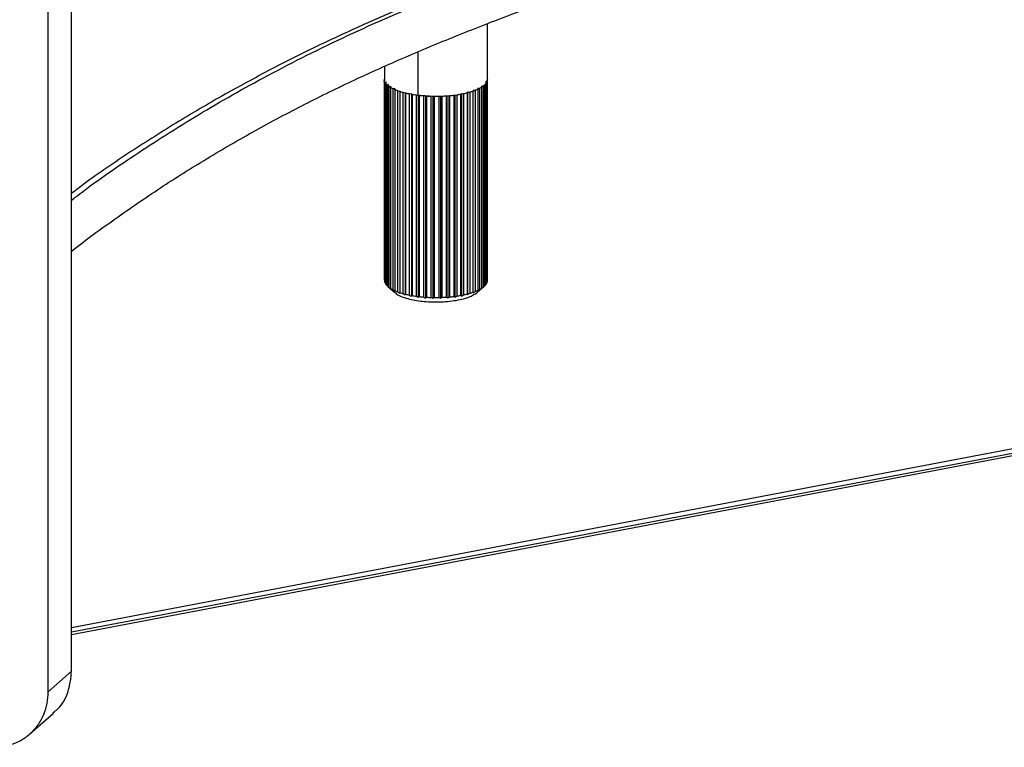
# Paper-space layout '_Dimétrica' of a CAD drawing. Header units: millimetres. Extents: x -1230 to -72, y -354 to 386.
# Tile 5 of 12: x -700 to -551, y -210 to -100. Entities that reach past the tile are written whole.
import ezdxf

# ---------------------------------------------------------------- set-up
doc = ezdxf.new("R2010")
doc.units = ezdxf.units.MM

psp = doc.layouts.new('_Dimétrica')

# ---------------------------------------------------------------- linework, layer by layer
at = {"color": 7, "linetype": 'Continuous', "lineweight": 25}
for p, q in [((-691.91, -198.2), (-691.91, -85.06)), ((-695.44, -201.32), (-695.44, -88.18)), ((-629.27, -109.04), (-629.27, -100.67)), ((-226.72, -103.19), (-691.91, -191.64)), ((-226.23, -103.79), (-691.91, -192.33)), ((-691.91, -192.65), (-226.55, -104.17)), ((-639.76, -104.9), (-639.76, -111.46)), ((-644.77, -107.1), (-644.77, -109.04)), ((-644.77, -139.28), (-644.77, -109.01)), ((-644.76, -109.15), (-644.76, -109.15)), ((-644.76, -109.15), (-644.76, -139.42)), ((-644.7, -109.39), (-644.7, -109.39)), ((-644.7, -139.66), (-644.7, -109.39)), ((-644.63, -109.53), (-644.63, -109.53)), ((-644.63, -109.53), (-644.63, -139.81)), ((-644.45, -109.45), (-644.53, -109.43)), ((-644.5, -109.48), (-644.45, -109.45)), ((-629.45, -109.36), (-629.56, -109.39)), ((-629.56, -109.39), (-629.37, -109.47)), ((-629.52, -109.71), (-629.52, -139.98)), ((-629.37, -139.74), (-629.37, -109.47)), ((-629.31, -109.33), (-629.31, -139.6)), ((-629.3, -109.07), (-629.27, -109.09)), ((-629.27, -139.36), (-629.27, -109.09)), ((-644.46, -109.77), (-644.46, -109.77)), ((-644.46, -140.04), (-644.46, -109.77)), ((-644.32, -109.91), (-644.18, -109.82)), ((-644.32, -109.91), (-644.32, -140.18)), ((-644.18, -109.82), (-644.29, -109.8)), ((-644.05, -110.13), (-644.05, -110.13)), ((-644.05, -140.4), (-644.05, -110.13)), ((-643.76, -110.16), (-644.02, -110.13)), ((-643.86, -110.26), (-643.76, -110.16)), ((-643.86, -110.26), (-643.86, -140.53)), ((-643.18, -110.49), (-643.49, -110.47)), ((-643.49, -140.74), (-643.49, -110.47)), ((-643.24, -110.59), (-643.18, -110.49)), ((-643.24, -110.59), (-643.24, -140.86)), ((-642.78, -110.77), (-642.78, -110.77)), ((-642.78, -141.04), (-642.78, -110.77)), ((-642.48, -110.88), (-642.47, -110.78)), ((-642.48, -110.88), (-642.48, -141.15)), ((-641.94, -111.04), (-641.94, -111.04)), ((-641.94, -141.31), (-641.94, -111.04)), ((-641.6, -111.13), (-641.64, -111.03)), ((-641.64, -111.03), (-641.64, -141.51)), ((-641.6, -111.13), (-641.6, -141.4)), ((-633.17, -111.2), (-633.25, -111.3)), ((-633.06, -111.21), (-633.17, -111.2)), ((-633.17, -111.2), (-633.17, -141.68)), ((-632.87, -111.23), (-632.87, -111.23)), ((-632.87, -111.23), (-632.87, -141.5)), ((-632.25, -110.99), (-632.28, -111.09)), ((-632.28, -141.36), (-632.28, -111.09)), ((-632.14, -110.99), (-632.25, -110.99)), ((-632.25, -110.99), (-632.25, -141.47)), ((-631.94, -111), (-631.94, -111)), ((-631.94, -111), (-631.94, -141.27)), ((-631.18, -110.73), (-631.43, -110.73)), ((-631.43, -110.73), (-631.42, -110.83)), ((-631.42, -141.1), (-631.42, -110.83)), ((-631.13, -110.72), (-631.13, -110.72)), ((-631.13, -110.72), (-631.13, -141)), ((-630.63, -110.43), (-630.74, -110.43)), ((-630.74, -110.43), (-630.68, -110.53)), ((-630.68, -140.81), (-630.68, -110.53)), ((-630.44, -110.41), (-630.44, -110.41)), ((-630.44, -110.41), (-630.44, -140.68)), ((-629.9, -110.07), (-630.19, -110.11)), ((-630.19, -110.11), (-630.09, -110.2)), ((-630.09, -140.47), (-630.09, -110.2)), ((-629.9, -110.07), (-629.9, -140.34)), ((-629.77, -140.23), (-629.77, -109.96)), ((-629.69, -109.82), (-629.65, -109.85)), ((-629.65, -140.12), (-629.65, -109.85)), ((-640.99, -111.26), (-641, -111.26)), ((-641, -141.53), (-641, -111.26)), ((-640.7, -111.23), (-640.81, -111.25)), ((-640.62, -111.33), (-640.7, -111.23)), ((-640.7, -111.23), (-640.7, -141.71)), ((-640.62, -111.33), (-640.62, -141.6)), ((-639.96, -111.44), (-639.96, -111.44)), ((-639.96, -141.71), (-639.96, -111.44)), ((-639.68, -111.39), (-639.68, -141.87)), ((-639.55, -111.49), (-639.55, -111.49)), ((-639.55, -111.49), (-639.55, -141.76)), ((-638.86, -111.55), (-638.86, -111.56)), ((-638.86, -141.83), (-638.86, -111.56)), ((-638.6, -111.5), (-638.6, -141.98)), ((-638.43, -111.59), (-638.43, -111.58)), ((-638.43, -111.59), (-638.43, -141.86)), ((-637.71, -111.62), (-637.72, -111.62)), ((-637.72, -141.89), (-637.72, -111.62)), ((-637.48, -111.55), (-637.48, -142.03)), ((-637.28, -111.63), (-637.28, -111.63)), ((-637.28, -111.63), (-637.28, -141.9)), ((-636.56, -111.62), (-636.56, -111.62)), ((-636.56, -141.9), (-636.56, -111.62)), ((-636.36, -111.55), (-636.36, -142.03)), ((-636.12, -111.61), (-636.13, -111.61)), ((-636.12, -111.61), (-636.12, -141.88)), ((-635.41, -111.57), (-635.41, -111.57)), ((-635.41, -141.84), (-635.41, -111.57)), ((-635.25, -111.49), (-635.25, -141.96)), ((-634.99, -111.54), (-634.99, -111.54)), ((-634.99, -111.54), (-634.99, -141.81)), ((-634.3, -111.46), (-634.3, -111.47)), ((-634.3, -141.74), (-634.3, -111.47)), ((-634.18, -111.37), (-634.18, -141.85)), ((-633.89, -111.41), (-633.9, -111.41)), ((-633.89, -111.41), (-633.89, -141.68)), ((-633.25, -141.57), (-633.25, -111.3)), ((-644.7, -139.66), (-644.63, -139.74)), ((-644.46, -140.04), (-644.32, -140.17)), ((-644.27, -140.23), (-643.23, -141.14)), ((-629.77, -140.23), (-630.8, -141.14)), ((-629.37, -139.66), (-629.31, -139.6)), ((-691.91, -198.2), (-695.44, -201.32)), ((-698.18, -207.64), (-694.65, -204.52))]:
    psp.add_line(p, q, dxfattribs=at)
for points, knots in [([(-691.91, -127.26), (-691.66, -127.06), (-688.75, -124.75), (-682.46, -120.43), (-672.95, -114.33), (-662.32, -108.32), (-650.52, -102.41), (-637.41, -96.69), (-623.25, -91.25), (-608.11, -86.11), (-592.09, -81.28), (-574.79, -76.61), (-556.23, -72.13), (-536.46, -67.85), (-516.15, -63.87), (-495.4, -60.15), (-474.3, -56.66), (-452.94, -53.34), (-433.64, -50.5), (-416.5, -48.04), (-401.59, -45.94), (-386.66, -43.84), (-371.74, -41.74), (-356.89, -39.59), (-342.21, -37.3), (-327.85, -34.8), (-313.93, -32.04), (-300.6, -28.97), (-287.98, -25.57), (-276.17, -21.87), (-265.2, -17.9), (-255.07, -13.68), (-245.73, -9.27), (-237.18, -4.68), (-228.75, 0.47), (-220.44, 6.15), (-212.17, 12.36), (-204.34, 18.62), (-196.82, 24.93), (-191.99, 29.16), (-189.57, 31.27)], [0, 0, 0, 0, 0.002709, 0.031369, 0.060033, 0.088692, 0.118717, 0.148738, 0.178765, 0.208787, 0.238812, 0.268836, 0.301591, 0.334347, 0.367105, 0.399861, 0.432617, 0.465375, 0.498135, 0.520657, 0.543177, 0.565699, 0.588221, 0.610742, 0.633261, 0.655782, 0.678299, 0.700815, 0.723332, 0.74585, 0.768366, 0.790883, 0.813401, 0.83592, 0.85844, 0.886749, 0.915062, 0.943376, 0.971686, 1, 1, 1, 1]), ([(-191.89, 30.6), (-194.2, 28.58), (-198.73, 24.61), (-205.66, 18.78), (-212.58, 13.19), (-219.57, 7.85), (-226.7, 2.76), (-234.06, -2.04), (-241.76, -6.52), (-249.85, -10.68), (-258.21, -14.51), (-266.78, -18.02), (-275.49, -21.21), (-284.27, -24.07), (-292.92, -26.59), (-301.2, -28.76), (-308.88, -30.59), (-315.81, -32.11), (-321.91, -33.35), (-327.19, -34.37), (-331.94, -35.24), (-336.45, -36.04), (-341.23, -36.85), (-346.67, -37.74), (-353.17, -38.76), (-360.87, -39.92), (-369.78, -41.22), (-379.9, -42.66), (-391.21, -44.25), (-403.02, -45.91), (-414.72, -47.56), (-425.63, -49.11), (-435.78, -50.58), (-445.1, -51.95), (-453.56, -53.22), (-461.17, -54.38), (-467.93, -55.44), (-473.92, -56.39), (-479.17, -57.23), (-483.69, -57.97), (-487.5, -58.61), (-490.73, -59.15), (-493.88, -59.69), (-497.44, -60.3), (-501.78, -61.06), (-506.89, -61.97), (-512.77, -63.04), (-519.4, -64.27), (-526.75, -65.69), (-534.81, -67.3), (-546.07, -69.64), (-559.83, -72.7), (-574.8, -76.34), (-588.06, -79.85), (-599.76, -83.22), (-610.46, -86.55), (-619.76, -89.67), (-627.79, -92.57), (-634.77, -95.24), (-641.41, -97.95), (-647.93, -100.78), (-654.44, -103.79), (-661.32, -107.21), (-668.49, -111.07), (-675.9, -115.39), (-683.11, -119.98), (-688.51, -123.62), (-691.28, -125.75), (-691.91, -126.23)], [0, 0, 0, 0, 0.027531, 0.054127, 0.079792, 0.104517, 0.128298, 0.151127, 0.173013, 0.193972, 0.214015, 0.233136, 0.251337, 0.268624, 0.284948, 0.299809, 0.313063, 0.324713, 0.334754, 0.343187, 0.350394, 0.357521, 0.364665, 0.372944, 0.382998, 0.394832, 0.408448, 0.423852, 0.441041, 0.460009, 0.477696, 0.494396, 0.50988, 0.524149, 0.537201, 0.548835, 0.559294, 0.568579, 0.576688, 0.583773, 0.589736, 0.594583, 0.59898, 0.604566, 0.611418, 0.619536, 0.628899, 0.639523, 0.65141, 0.664559, 0.678937, 0.70713, 0.733906, 0.756613, 0.778188, 0.798632, 0.817939, 0.833433, 0.84811, 0.86238, 0.877241, 0.892744, 0.908886, 0.92872, 0.949434, 0.971031, 0.993505, 1, 1, 1, 1]), ([(-691.91, -134.95), (-691.86, -134.91), (-689.82, -133.25), (-685.4, -130.05), (-678.69, -125.43), (-671.63, -120.99), (-664.39, -116.79), (-656.96, -112.83), (-649.42, -109.14), (-641.82, -105.73), (-634.1, -102.51), (-625.99, -99.36), (-617.1, -96.15), (-607.22, -92.85), (-596.28, -89.48), (-584.28, -86.07), (-571.21, -82.65), (-559.25, -79.77), (-548.73, -77.4), (-540.12, -75.55), (-531.67, -73.8), (-523.75, -72.24), (-516.54, -70.86), (-510.07, -69.66), (-504.37, -68.63), (-499.44, -67.75), (-495.31, -67.03), (-491.9, -66.45), (-488.79, -65.92), (-485.49, -65.37), (-481.57, -64.72), (-476.94, -63.96), (-471.57, -63.1), (-465.69, -62.17), (-459.34, -61.19), (-452.57, -60.15), (-445.17, -59.04), (-437.14, -57.86), (-428.47, -56.6), (-419.18, -55.26), (-409.38, -53.87), (-398.62, -52.36), (-387.49, -50.79), (-376.46, -49.24), (-366.61, -47.84), (-357.96, -46.57), (-350.51, -45.44), (-344.26, -44.44), (-338.98, -43.57), (-334.28, -42.77), (-329.74, -41.96), (-324.91, -41.06), (-319.48, -40), (-313.19, -38.71), (-306.08, -37.13), (-298.23, -35.23), (-289.79, -32.98), (-281, -30.38), (-272.11, -27.44), (-263.27, -24.17), (-254.59, -20.57), (-246.11, -16.65), (-237.9, -12.39), (-230.08, -7.8), (-222.6, -2.91), (-215.35, 2.27), (-208.26, 7.69), (-201.23, 13.37), (-194.2, 19.27), (-189.6, 23.3), (-187.26, 25.35)], [0, 0, 0, 0, 0.000497, 0.022487, 0.044168, 0.065003, 0.085384, 0.104877, 0.123489, 0.14122, 0.158075, 0.174996, 0.193056, 0.212503, 0.233125, 0.254918, 0.277887, 0.302031, 0.316098, 0.330535, 0.344522, 0.357255, 0.368734, 0.378956, 0.387923, 0.395618, 0.402062, 0.407254, 0.411492, 0.416532, 0.422545, 0.429628, 0.437857, 0.447242, 0.456598, 0.466877, 0.478077, 0.490199, 0.503245, 0.517213, 0.532105, 0.547319, 0.565593, 0.582121, 0.596908, 0.609953, 0.621251, 0.630801, 0.638604, 0.645647, 0.652675, 0.659897, 0.668503, 0.678681, 0.690434, 0.703762, 0.718669, 0.734952, 0.752157, 0.770257, 0.789252, 0.80914, 0.829929, 0.851608, 0.874152, 0.897568, 0.921857, 0.947023, 0.973068, 1, 1, 1, 1]), ([(-639.76, -111.46), (-640.64, -111.31), (-642.47, -111), (-644.19, -110.14), (-644.95, -109.42), (-644.75, -109.06), (-644.74, -109.05)], [0, 0, 0, 0, 0.311943, 0.649587, 0.987232, 1, 1, 1, 1]), ([(-629.29, -109.04), (-629.38, -109.36), (-629.56, -109.99), (-631.21, -110.85), (-633.73, -111.46), (-636.83, -111.71), (-638.81, -111.54), (-639.76, -111.46)], [0, 0, 0, 0, 0.187177, 0.382343, 0.593589, 0.804834, 1, 1, 1, 1]), ([(-644.26, -140.23), (-644.24, -140.25), (-644.17, -140.31), (-644.09, -140.37), (-644.05, -140.4)], [0, 0, 0, 0, 0.4292746, 1, 1, 1, 1]), ([(-629.65, -140.1), (-629.65, -140.09), (-629.61, -140.05), (-629.56, -140.02), (-629.52, -139.98)], [0, 0, 0, 0, 0.035785, 1, 1, 1, 1]), ([(-643.16, -141.14), (-643.13, -141.18), (-642.93, -141.52), (-641.6, -142.02), (-639.44, -142.48), (-636.84, -142.63), (-634.22, -142.43), (-631.98, -141.91), (-631.18, -141.39), (-630.8, -141.14)], [0, 0, 0, 0, 0.025329, 0.194201, 0.350219, 0.506237, 0.67511, 0.843982, 1, 1, 1, 1]), ([(-694.71, -204.44), (-694.48, -204.27), (-693.39, -203.48), (-692.24, -201.32), (-692.01, -199.21), (-691.91, -198.2)], [0, 0, 0, 0, 0.126365, 0.580196, 1, 1, 1, 1]), ([(-704.8, -209.56), (-704.25, -209.63), (-703.67, -209.66), (-702.52, -209.59), (-701.93, -209.49), (-700.78, -209.18), (-700.21, -208.96), (-699.14, -208.39), (-698.64, -208.04), (-697.73, -207.23), (-697.32, -206.78), (-696.62, -205.79), (-696.33, -205.25), (-695.87, -204.15), (-695.71, -203.58), (-695.49, -202.44), (-695.44, -201.87), (-695.44, -201.32)], [0, 0, 0, 0, 0.125, 0.125, 0.25, 0.25, 0.375, 0.375, 0.5, 0.5, 0.625, 0.625, 0.75, 0.75, 0.875, 0.875, 1, 1, 1, 1])]:
    psp.add_open_spline(points, degree=3, knots=knots, dxfattribs=at)
for points in [[(-644.7, -109.39), (-644.73, -109.31), (-644.75, -109.23), (-644.76, -109.15)], [(-644.46, -109.77), (-644.52, -109.69), (-644.58, -109.61), (-644.63, -109.53)], [(-629.37, -109.47), (-629.41, -109.55), (-629.46, -109.63), (-629.52, -109.71)], [(-629.27, -109.09), (-629.27, -109.17), (-629.29, -109.25), (-629.31, -109.33)], [(-644.05, -110.13), (-644.15, -110.06), (-644.24, -109.98), (-644.32, -109.91)], [(-643.49, -110.47), (-643.62, -110.4), (-643.74, -110.33), (-643.86, -110.26)], [(-642.78, -110.77), (-642.94, -110.71), (-643.09, -110.65), (-643.24, -110.59)], [(-641.94, -111.04), (-642.13, -110.99), (-642.31, -110.94), (-642.48, -110.88)], [(-641, -111.26), (-641.2, -111.22), (-641.4, -111.18), (-641.6, -111.13)], [(-632.28, -111.09), (-632.47, -111.14), (-632.67, -111.19), (-632.87, -111.23)], [(-631.42, -110.83), (-631.59, -110.89), (-631.76, -110.95), (-631.94, -111)], [(-630.68, -110.53), (-630.82, -110.6), (-630.97, -110.66), (-631.13, -110.72)], [(-630.09, -110.2), (-630.2, -110.27), (-630.31, -110.34), (-630.44, -110.41)], [(-629.77, -109.96), (-629.81, -110), (-629.86, -110.03), (-629.9, -110.07)], [(-629.65, -109.85), (-629.69, -109.88), (-629.73, -109.92), (-629.77, -109.96)], [(-639.96, -111.44), (-640.18, -111.41), (-640.4, -111.37), (-640.62, -111.33)], [(-638.86, -111.56), (-639.09, -111.54), (-639.32, -111.51), (-639.55, -111.49)], [(-637.72, -111.62), (-637.96, -111.61), (-638.2, -111.6), (-638.43, -111.59)], [(-636.56, -111.62), (-636.8, -111.63), (-637.04, -111.63), (-637.28, -111.63)], [(-635.41, -111.57), (-635.65, -111.59), (-635.88, -111.6), (-636.12, -111.61)], [(-634.3, -111.47), (-634.52, -111.49), (-634.75, -111.52), (-634.99, -111.54)], [(-633.25, -111.3), (-633.46, -111.34), (-633.67, -111.38), (-633.89, -111.41)], [(-629.31, -139.6), (-629.29, -139.52), (-629.27, -139.44), (-629.27, -139.36)], [(-644.76, -139.42), (-644.75, -139.5), (-644.73, -139.58), (-644.7, -139.66)], [(-644.63, -139.81), (-644.58, -139.88), (-644.52, -139.96), (-644.46, -140.04)], [(-644.05, -140.4), (-643.95, -140.48), (-643.86, -140.56), (-643.76, -140.64)], [(-643.86, -140.53), (-643.74, -140.6), (-643.62, -140.67), (-643.49, -140.74)], [(-643.76, -140.64), (-643.79, -140.61), (-643.82, -140.57), (-643.86, -140.53)], [(-643.49, -140.74), (-643.39, -140.81), (-643.29, -140.89), (-643.18, -140.97)], [(-643.24, -140.86), (-643.09, -140.92), (-642.94, -140.98), (-642.78, -141.04)], [(-643.18, -140.97), (-643.2, -140.93), (-643.22, -140.89), (-643.24, -140.86)], [(-631.13, -141), (-630.97, -140.93), (-630.82, -140.87), (-630.68, -140.81)], [(-630.74, -140.91), (-630.64, -140.84), (-630.54, -140.76), (-630.44, -140.68)], [(-630.68, -140.81), (-630.7, -140.84), (-630.72, -140.88), (-630.74, -140.91)], [(-630.44, -140.68), (-630.31, -140.62), (-630.2, -140.55), (-630.09, -140.47)], [(-630.19, -140.59), (-630.1, -140.51), (-630, -140.42), (-629.9, -140.34)], [(-630.09, -140.47), (-630.12, -140.51), (-630.16, -140.55), (-630.19, -140.59)], [(-629.9, -140.34), (-629.86, -140.3), (-629.81, -140.27), (-629.77, -140.23)], [(-629.77, -140.23), (-629.73, -140.19), (-629.69, -140.15), (-629.65, -140.12)], [(-629.52, -139.98), (-629.46, -139.9), (-629.41, -139.82), (-629.37, -139.74)], [(-642.78, -141.04), (-642.68, -141.12), (-642.57, -141.19), (-642.47, -141.26)], [(-642.48, -141.15), (-642.31, -141.21), (-642.13, -141.26), (-641.94, -141.31)], [(-642.47, -141.26), (-642.47, -141.22), (-642.48, -141.19), (-642.48, -141.15)], [(-641.94, -141.31), (-641.84, -141.38), (-641.74, -141.44), (-641.64, -141.51)], [(-641.64, -141.51), (-641.62, -141.47), (-641.61, -141.44), (-641.6, -141.4)], [(-641.6, -141.4), (-641.4, -141.45), (-641.2, -141.49), (-641, -141.53)], [(-641, -141.53), (-640.9, -141.59), (-640.8, -141.66), (-640.7, -141.71)], [(-640.7, -141.71), (-640.67, -141.68), (-640.64, -141.64), (-640.62, -141.6)], [(-640.62, -141.6), (-640.4, -141.64), (-640.18, -141.68), (-639.96, -141.71)], [(-639.96, -141.71), (-639.87, -141.76), (-639.77, -141.82), (-639.68, -141.87)], [(-639.68, -141.87), (-639.64, -141.84), (-639.59, -141.8), (-639.55, -141.76)], [(-639.55, -141.76), (-639.32, -141.78), (-639.09, -141.81), (-638.86, -141.83)], [(-638.86, -141.83), (-638.77, -141.88), (-638.69, -141.93), (-638.6, -141.98)], [(-638.6, -141.98), (-638.54, -141.94), (-638.49, -141.9), (-638.43, -141.86)], [(-638.43, -141.86), (-638.2, -141.87), (-637.96, -141.88), (-637.72, -141.89)], [(-637.72, -141.89), (-637.64, -141.94), (-637.56, -141.98), (-637.48, -142.03)], [(-637.48, -142.03), (-637.42, -141.99), (-637.35, -141.94), (-637.28, -141.9)], [(-637.28, -141.9), (-637.04, -141.9), (-636.8, -141.9), (-636.56, -141.9)], [(-636.56, -141.9), (-636.49, -141.94), (-636.43, -141.98), (-636.36, -142.03)], [(-636.36, -142.03), (-636.28, -141.98), (-636.2, -141.93), (-636.12, -141.88)], [(-636.12, -141.88), (-635.88, -141.87), (-635.65, -141.86), (-635.41, -141.84)], [(-635.41, -141.84), (-635.36, -141.89), (-635.3, -141.93), (-635.25, -141.96)], [(-635.25, -141.96), (-635.16, -141.91), (-635.07, -141.86), (-634.99, -141.81)], [(-634.99, -141.81), (-634.75, -141.79), (-634.52, -141.76), (-634.3, -141.74)], [(-634.3, -141.74), (-634.26, -141.77), (-634.22, -141.81), (-634.18, -141.85)], [(-634.18, -141.85), (-634.08, -141.79), (-633.99, -141.74), (-633.89, -141.68)], [(-633.89, -141.68), (-633.67, -141.65), (-633.46, -141.61), (-633.25, -141.57)], [(-633.25, -141.57), (-633.22, -141.61), (-633.2, -141.65), (-633.17, -141.68)], [(-633.17, -141.68), (-633.07, -141.62), (-632.97, -141.56), (-632.87, -141.5)], [(-632.87, -141.5), (-632.67, -141.46), (-632.47, -141.41), (-632.28, -141.36)], [(-632.28, -141.36), (-632.27, -141.4), (-632.26, -141.43), (-632.25, -141.47)], [(-632.25, -141.47), (-632.15, -141.4), (-632.04, -141.34), (-631.94, -141.27)], [(-631.94, -141.27), (-631.76, -141.22), (-631.59, -141.16), (-631.42, -141.1)], [(-631.43, -141.21), (-631.33, -141.14), (-631.23, -141.07), (-631.13, -141)], [(-631.42, -141.1), (-631.42, -141.14), (-631.43, -141.17), (-631.43, -141.21)]]:
    psp.add_open_spline(points, degree=3, dxfattribs=at)

doc.saveas('drawing.dxf')
